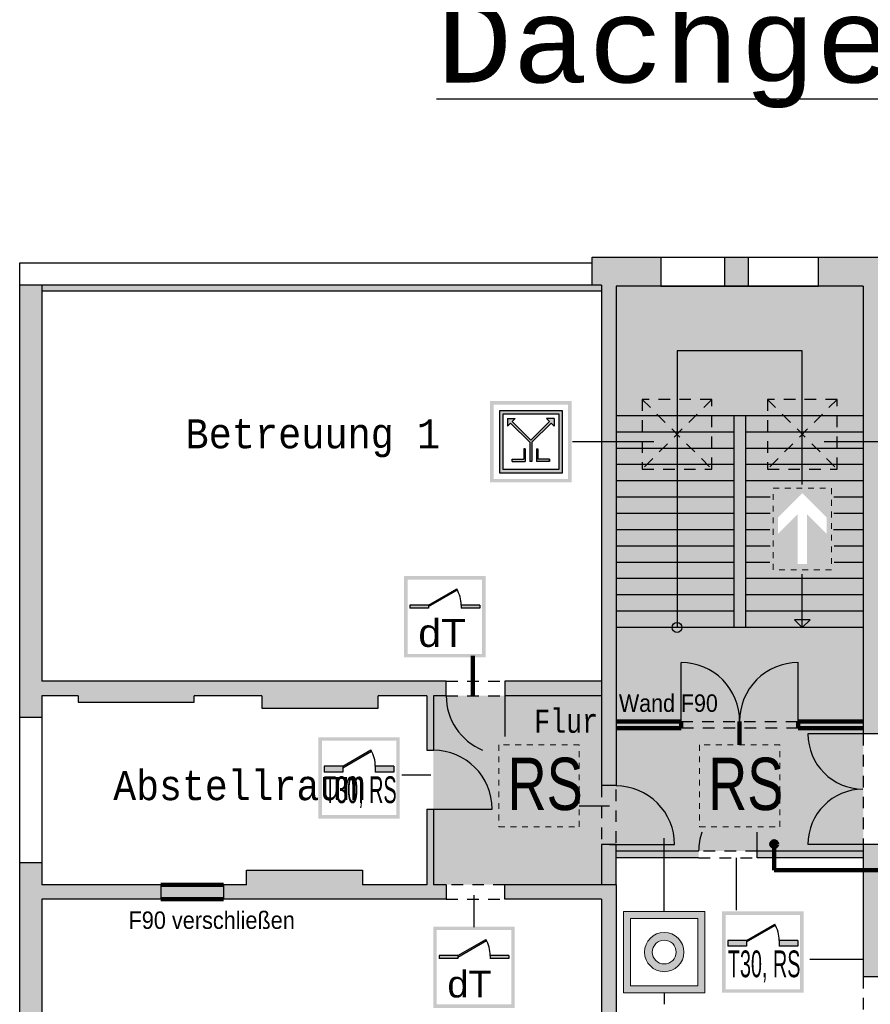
# Model space of a CAD drawing. Header units: metres. Extents: x -10.5 to 20.8, y -9 to 17.
# Tile 29 of 32: x -10.1 to 4.5, y 0.1 to 17. Entities that reach past the tile are written whole.
import ezdxf

# ---------------------------------------------------------------- set-up
doc = ezdxf.new("R2010")
doc.units = ezdxf.units.M
for name, pattern in [('AUSGEZOGEN', [0]), ('LINIE_2', [0.36, 0.2, -0.16]), ('LINIE_9', [0.0003, 0, -0.0003])]:
    doc.linetypes.add(name, pattern=pattern)
for name, color, linetype, lineweight in [('XR$1$STANDARD', 7, 'Continuous', 25), ('XR$2$3D-KAT-AP-SYM', 7, 'Continuous', 13), ('XR$2$STANDARD', 7, 'Continuous', 25), ('XR$3$STANDARD', 7, 'Continuous', 25)]:
    doc.layers.add(name, color=color, linetype=linetype, lineweight=lineweight)
doc.styles.add('ARIAL', font='ARIAL.TTF')
doc.styles.add('LUCIDACONSOLE', font='LUCON.TTF')

msp = doc.modelspace()

# ---------------------------------------------------------------- hatches: boundary and pattern name
at = {"layer": 'XR$1$STANDARD', "linetype": 'AUSGEZOGEN', "lineweight": 140}
msp.add_hatch(color=1, dxfattribs=at).paths.add_polyline_path([(-6.63, 1.914), (-6.63, 2.164), (-7.703, 2.164), (-7.703, 1.914)])
at = {"layer": 'XR$2$STANDARD', "linetype": 'LINIE_2', "lineweight": 25}
for points in [[(-0.124, 12.474), (-0.124, 3.869), (0.126, 3.869), (0.126, 12.459), (0.896, 12.459), (0.896, 12.959), (-0.287, 12.959), (-0.287, 12.474)], [(1.996, 12.459), (2.406, 12.459), (2.406, 12.959), (1.996, 12.959)], [(4.376, 12.459), (4.376, 4.759), (4.756, 4.759), (4.756, 5.329), (5.082, 5.329), (5.082, 5.709), (4.756, 5.709), (4.756, 12.474), (4.911, 12.474), (4.911, 12.959), (3.606, 12.959), (3.606, 12.459)], [(-0.124, 5.664), (-1.787, 5.664), (-1.787, 5.414), (-0.124, 5.414)], [(0.126, 2.859), (-0.124, 2.859), (-0.124, 2.164), (0.126, 2.164)], [(1.546, 2.744), (0.126, 2.744), (0.126, 2.629), (1.546, 2.629)], [(4.376, 2.744), (2.551, 2.744), (2.551, 2.629), (4.376, 2.629)], [(4.376, 2.859), (4.376, 0.579), (4.756, 0.579), (4.756, 0.879), (5.136, 0.879), (5.136, 1.629), (4.756, 1.629), (4.756, 2.859)], [(-0.124, 1.914), (-0.124, -0.086), (0.126, -0.086), (0.126, 2.164), (-1.787, 2.164), (-1.787, 1.914)]]:
    msp.add_hatch(color=0, dxfattribs=at).paths.add_polyline_path(points)
at = {"layer": 'XR$2$STANDARD', "linetype": 'AUSGEZOGEN', "lineweight": 25}
for points in [[(-2.797, 5.664), (-9.754, 5.664), (-9.754, 12.474), (-10.134, 12.474), (-10.134, 5.039), (-9.754, 5.039), (-9.754, 5.414), (-9.13, 5.414), (-9.13, 5.307), (-7.13, 5.307), (-7.13, 5.414), (-5.969, 5.414), (-5.969, 5.204), (-3.969, 5.204), (-3.969, 5.414), (-3.132, 5.414), (-3.132, 4.477), (-3.017, 4.477), (-3.017, 5.414), (-2.797, 5.414)], [(-0.124, 12.474), (-9.754, 12.474), (-9.754, 12.374), (-0.124, 12.374)], [(-0.941, 10.052), (-0.941, 10.183), (-1.071, 10.183), (-1.02, 10.131), (-1.341, 9.811), (-1.661, 10.131), (-1.61, 10.183), (-1.741, 10.183), (-1.741, 10.052), (-1.69, 10.103), (-1.361, 9.774), (-1.361, 9.443), (-1.321, 9.443), (-1.321, 9.774), (-0.992, 10.103)], [(-1.661, 9.483), (-1.661, 9.443), (-1.441, 9.443), (-1.441, 9.66), (-1.461, 9.66), (-1.461, 9.483)], [(-1.021, 9.443), (-1.021, 9.483), (-1.221, 9.483), (-1.221, 9.66), (-1.241, 9.66), (-1.241, 9.443)], [(-4.234, 2.164), (-4.234, 2.416), (-6.234, 2.416), (-6.234, 2.164), (-6.63, 2.164), (-6.63, 1.914), (-2.797, 1.914), (-2.797, 2.164), (-3.017, 2.164), (-3.017, 3.467), (-3.132, 3.467), (-3.132, 2.164)], [(-10.134, -4.896), (-9.754, -4.896), (-9.754, 1.914), (-7.703, 1.914), (-7.703, 2.164), (-9.754, 2.164), (-9.754, 2.539), (-10.134, 2.539)], [(-0.124, 2.164), (-1.787, 2.164), (-1.787, 1.914), (-0.124, 1.914)]]:
    msp.add_hatch(color=0, dxfattribs=at).paths.add_polyline_path(points)
at = {"layer": 'XR$2$STANDARD', "linetype": 'LINIE_2', "lineweight": 140}
h = msp.add_hatch(color=0, dxfattribs=at)
h.paths.add_polyline_path([(-0.641, 10.483), (-2.041, 10.483), (-2.041, 9.083), (-0.641, 9.083)])
h.paths.add_polyline_path([(-1.981, 10.423), (-0.701, 10.423), (-0.701, 9.143), (-1.981, 9.143)], flags=16)
at = {"layer": 'XR$2$STANDARD', "linetype": 'AUSGEZOGEN', "lineweight": 25}
h = msp.add_hatch(color=0, dxfattribs=at)
h.paths.add_polyline_path([(-0.801, 10.323), (-1.875, 10.323), (-1.875, 9.243), (-0.801, 9.243)])
h.paths.add_polyline_path([(-0.861, 9.303), (-1.815, 9.303), (-1.815, 10.263), (-0.861, 10.263)], flags=16)
at = {"layer": 'XR$2$STANDARD', "linetype": 'AUSGEZOGEN', "lineweight": 140}
h = msp.add_hatch(color=0, dxfattribs=at)
h.paths.add_polyline_path([(-3.596, 4.702), (-4.996, 4.702), (-4.996, 3.302), (-3.596, 3.302)])
h.paths.add_polyline_path([(-4.936, 4.642), (-3.656, 4.642), (-3.656, 3.362), (-4.936, 3.362)], flags=16)
for points in [[(-4.576, 4.202), (-4.576, 4.177), (-4.08, 4.463), (-4.091, 4.482)], [(-4.576, 4.102), (-4.576, 4.202), (-4.896, 4.202), (-4.896, 4.102)], [(-3.696, 4.102), (-3.696, 4.202), (-4.016, 4.202), (-4.016, 4.102)], [(2.37, 1.207), (2.37, 1.182), (2.866, 1.468), (2.855, 1.487)], [(2.37, 1.107), (2.37, 1.207), (2.05, 1.207), (2.05, 1.107)], [(3.25, 1.107), (3.25, 1.207), (2.93, 1.207), (2.93, 1.107)]]:
    msp.add_hatch(color=0, dxfattribs=at).paths.add_polyline_path(points)
at = {"layer": 'XR$2$STANDARD', "linetype": 'AUSGEZOGEN', "lineweight": 13}
h = msp.add_hatch(color=5, dxfattribs=at)
h.paths.add_polyline_path([(1.654, 1.707), (0.254, 1.707), (0.254, 0.307), (1.654, 0.307)])
h.paths.add_polyline_path([(1.534, 0.427), (0.374, 0.427), (0.374, 1.587), (1.534, 1.587)], flags=16)
at = {"layer": 'XR$2$STANDARD', "linetype": 'AUSGEZOGEN', "lineweight": 140}
h = msp.add_hatch(color=0, dxfattribs=at)
h.paths.add_polyline_path([(3.35, 1.707), (1.95, 1.707), (1.95, 0.307), (3.35, 0.307)])
h.paths.add_polyline_path([(2.01, 1.647), (3.29, 1.647), (3.29, 0.367), (2.01, 0.367)], flags=16)
at = {"layer": 'XR$2$STANDARD', "linetype": 'AUSGEZOGEN', "lineweight": 13}
h = msp.add_hatch(color=5, dxfattribs=at)
h.paths.add_polyline_path([(1.292, 1.007), (1.292, 1.013), (1.292, 1.019), (1.291, 1.025), (1.291, 1.031), (1.291, 1.037), (1.29, 1.043), (1.289, 1.048), (1.289, 1.054), (1.288, 1.06), (1.287, 1.066), (1.286, 1.072), (1.285, 1.077), (1.283, 1.083), (1.282, 1.089), (1.28, 1.095), (1.279, 1.1), (1.277, 1.106), (1.275, 1.112), (1.273, 1.117), (1.272, 1.123), (1.269, 1.128), (1.267, 1.134), (1.265, 1.139), (1.263, 1.145), (1.26, 1.15), (1.258, 1.155), (1.255, 1.161), (1.252, 1.166), (1.25, 1.171), (1.247, 1.176), (1.244, 1.181), (1.241, 1.186), (1.237, 1.191), (1.234, 1.196), (1.231, 1.201), (1.227, 1.206), (1.224, 1.211), (1.22, 1.215), (1.217, 1.22), (1.213, 1.224), (1.209, 1.229), (1.205, 1.233), (1.201, 1.238), (1.197, 1.242), (1.193, 1.246), (1.189, 1.25), (1.184, 1.254), (1.18, 1.258), (1.176, 1.262), (1.171, 1.266), (1.167, 1.27), (1.162, 1.274), (1.157, 1.277), (1.153, 1.281), (1.148, 1.284), (1.143, 1.287), (1.138, 1.291), (1.133, 1.294), (1.128, 1.297), (1.123, 1.3), (1.118, 1.303), (1.113, 1.306), (1.107, 1.308), (1.102, 1.311), (1.097, 1.314), (1.091, 1.316), (1.086, 1.318), (1.081, 1.321), (1.075, 1.323), (1.069, 1.325), (1.064, 1.327), (1.058, 1.329), (1.053, 1.33), (1.047, 1.332), (1.041, 1.334), (1.036, 1.335), (1.03, 1.337), (1.024, 1.338), (1.018, 1.339), (1.013, 1.34), (1.007, 1.341), (1.001, 1.342), (0.995, 1.343), (0.989, 1.343), (0.983, 1.344), (0.977, 1.344), (0.972, 1.345), (0.966, 1.345), (0.96, 1.345), (0.954, 1.345), (0.948, 1.345), (0.942, 1.345), (0.936, 1.345), (0.93, 1.344), (0.924, 1.344), (0.919, 1.343), (0.913, 1.343), (0.907, 1.342), (0.901, 1.341), (0.895, 1.34), (0.889, 1.339), (0.884, 1.338), (0.878, 1.337), (0.872, 1.335), (0.866, 1.334), (0.861, 1.332), (0.855, 1.33), (0.849, 1.329), (0.844, 1.327), (0.838, 1.325), (0.833, 1.323), (0.827, 1.321), (0.822, 1.318), (0.816, 1.316), (0.811, 1.314), (0.806, 1.311), (0.8, 1.308), (0.795, 1.306), (0.79, 1.303), (0.785, 1.3), (0.78, 1.297), (0.775, 1.294), (0.77, 1.291), (0.765, 1.287), (0.76, 1.284), (0.755, 1.281), (0.75, 1.277), (0.746, 1.274), (0.741, 1.27), (0.737, 1.266), (0.732, 1.262), (0.728, 1.258), (0.723, 1.254), (0.719, 1.25), (0.715, 1.246), (0.711, 1.242), (0.707, 1.238), (0.703, 1.233), (0.699, 1.229), (0.695, 1.224), (0.691, 1.22), (0.688, 1.215), (0.684, 1.211), (0.68, 1.206), (0.677, 1.201), (0.674, 1.196), (0.67, 1.191), (0.667, 1.186), (0.664, 1.181), (0.661, 1.176), (0.658, 1.171), (0.655, 1.166), (0.653, 1.161), (0.65, 1.155), (0.648, 1.15), (0.645, 1.145), (0.643, 1.139), (0.64, 1.134), (0.638, 1.128), (0.636, 1.123), (0.634, 1.117), (0.632, 1.112), (0.631, 1.106), (0.629, 1.1), (0.627, 1.095), (0.626, 1.089), (0.625, 1.083), (0.623, 1.077), (0.622, 1.072), (0.621, 1.066), (0.62, 1.06), (0.619, 1.054), (0.618, 1.048), (0.618, 1.043), (0.617, 1.037), (0.617, 1.031), (0.616, 1.025), (0.616, 1.019), (0.616, 1.013), (0.616, 1.007), (0.616, 1.001), (0.616, 0.995), (0.616, 0.989), (0.617, 0.984), (0.617, 0.978), (0.618, 0.972), (0.618, 0.966), (0.619, 0.96), (0.62, 0.954), (0.621, 0.948), (0.622, 0.943), (0.623, 0.937), (0.625, 0.931), (0.626, 0.925), (0.627, 0.92), (0.629, 0.914), (0.631, 0.908), (0.632, 0.903), (0.634, 0.897), (0.636, 0.892), (0.638, 0.886), (0.64, 0.881), (0.643, 0.875), (0.645, 0.87), (0.648, 0.864), (0.65, 0.859), (0.653, 0.854), (0.655, 0.848), (0.658, 0.843), (0.661, 0.838), (0.664, 0.833), (0.667, 0.828), (0.67, 0.823), (0.674, 0.818), (0.677, 0.813), (0.68, 0.808), (0.684, 0.804), (0.688, 0.799), (0.691, 0.794), (0.695, 0.79), (0.699, 0.785), (0.703, 0.781), (0.707, 0.777), (0.711, 0.772), (0.715, 0.768), (0.719, 0.764), (0.723, 0.76), (0.728, 0.756), (0.732, 0.752), (0.737, 0.748), (0.741, 0.744), (0.746, 0.741), (0.75, 0.737), (0.755, 0.734), (0.76, 0.73), (0.765, 0.727), (0.77, 0.724), (0.775, 0.721), (0.78, 0.717), (0.785, 0.714), (0.79, 0.712), (0.795, 0.709), (0.8, 0.706), (0.806, 0.703), (0.811, 0.701), (0.816, 0.698), (0.822, 0.696), (0.827, 0.694), (0.833, 0.692), (0.838, 0.69), (0.844, 0.688), (0.849, 0.686), (0.855, 0.684), (0.861, 0.682), (0.866, 0.681), (0.872, 0.679), (0.878, 0.678), (0.884, 0.677), (0.889, 0.675), (0.895, 0.674), (0.901, 0.673), (0.907, 0.672), (0.913, 0.672), (0.919, 0.671), (0.924, 0.67), (0.93, 0.67), (0.936, 0.67), (0.942, 0.669), (0.948, 0.669), (0.954, 0.669), (0.96, 0.669), (0.966, 0.669), (0.972, 0.67), (0.977, 0.67), (0.983, 0.67), (0.989, 0.671), (0.995, 0.672), (1.001, 0.672), (1.007, 0.673), (1.013, 0.674), (1.018, 0.675), (1.024, 0.677), (1.03, 0.678), (1.036, 0.679), (1.041, 0.681), (1.047, 0.682), (1.053, 0.684), (1.058, 0.686), (1.064, 0.688), (1.069, 0.69), (1.075, 0.692), (1.081, 0.694), (1.086, 0.696), (1.091, 0.698), (1.097, 0.701), (1.102, 0.703), (1.107, 0.706), (1.113, 0.709), (1.118, 0.712), (1.123, 0.714), (1.128, 0.717), (1.133, 0.721), (1.138, 0.724), (1.143, 0.727), (1.148, 0.73), (1.153, 0.734), (1.157, 0.737), (1.162, 0.741), (1.167, 0.744), (1.171, 0.748), (1.176, 0.752), (1.18, 0.756), (1.184, 0.76), (1.189, 0.764), (1.193, 0.768), (1.197, 0.772), (1.201, 0.777), (1.205, 0.781), (1.209, 0.785), (1.213, 0.79), (1.217, 0.794), (1.22, 0.799), (1.224, 0.804), (1.227, 0.808), (1.231, 0.813), (1.234, 0.818), (1.237, 0.823), (1.241, 0.828), (1.244, 0.833), (1.247, 0.838), (1.25, 0.843), (1.252, 0.848), (1.255, 0.854), (1.258, 0.859), (1.26, 0.864), (1.263, 0.87), (1.265, 0.875), (1.267, 0.881), (1.269, 0.886), (1.272, 0.892), (1.273, 0.897), (1.275, 0.903), (1.277, 0.908), (1.279, 0.914), (1.28, 0.92), (1.282, 0.925), (1.283, 0.931), (1.285, 0.937), (1.286, 0.943), (1.287, 0.948), (1.288, 0.954), (1.289, 0.96), (1.289, 0.966), (1.29, 0.972), (1.291, 0.978), (1.291, 0.984), (1.291, 0.989), (1.292, 0.995), (1.292, 1.001)])
h.paths.add_polyline_path([(1.158, 1.011), (1.158, 1.007), (1.158, 1.004), (1.158, 1), (1.158, 0.996), (1.158, 0.993), (1.158, 0.989), (1.157, 0.986), (1.157, 0.982), (1.157, 0.979), (1.156, 0.975), (1.155, 0.972), (1.155, 0.968), (1.154, 0.965), (1.153, 0.961), (1.152, 0.958), (1.152, 0.954), (1.151, 0.951), (1.15, 0.947), (1.148, 0.944), (1.147, 0.941), (1.146, 0.937), (1.145, 0.934), (1.144, 0.931), (1.142, 0.927), (1.141, 0.924), (1.139, 0.921), (1.138, 0.917), (1.136, 0.914), (1.135, 0.911), (1.133, 0.908), (1.131, 0.905), (1.129, 0.902), (1.127, 0.899), (1.125, 0.896), (1.124, 0.893), (1.121, 0.89), (1.119, 0.887), (1.117, 0.884), (1.115, 0.881), (1.113, 0.878), (1.111, 0.876), (1.108, 0.873), (1.106, 0.87), (1.104, 0.868), (1.101, 0.865), (1.099, 0.862), (1.096, 0.86), (1.093, 0.858), (1.091, 0.855), (1.088, 0.853), (1.085, 0.85), (1.083, 0.848), (1.08, 0.846), (1.077, 0.844), (1.074, 0.842), (1.071, 0.84), (1.068, 0.838), (1.065, 0.836), (1.062, 0.834), (1.059, 0.832), (1.056, 0.83), (1.053, 0.828), (1.05, 0.827), (1.047, 0.825), (1.044, 0.823), (1.04, 0.822), (1.037, 0.82), (1.034, 0.819), (1.031, 0.817), (1.027, 0.816), (1.024, 0.815), (1.02, 0.814), (1.017, 0.813), (1.014, 0.811), (1.01, 0.81), (1.007, 0.81), (1.003, 0.809), (1, 0.808), (0.996, 0.807), (0.993, 0.806), (0.989, 0.806), (0.986, 0.805), (0.982, 0.805), (0.979, 0.804), (0.975, 0.804), (0.972, 0.803), (0.968, 0.803), (0.965, 0.803), (0.961, 0.803), (0.957, 0.803), (0.954, 0.803), (0.95, 0.803), (0.947, 0.803), (0.943, 0.803), (0.94, 0.803), (0.936, 0.803), (0.932, 0.804), (0.929, 0.804), (0.925, 0.805), (0.922, 0.805), (0.918, 0.806), (0.915, 0.806), (0.911, 0.807), (0.908, 0.808), (0.904, 0.809), (0.901, 0.81), (0.897, 0.81), (0.894, 0.811), (0.891, 0.813), (0.887, 0.814), (0.884, 0.815), (0.881, 0.816), (0.877, 0.817), (0.874, 0.819), (0.871, 0.82), (0.867, 0.822), (0.864, 0.823), (0.861, 0.825), (0.858, 0.827), (0.855, 0.828), (0.852, 0.83), (0.848, 0.832), (0.845, 0.834), (0.842, 0.836), (0.839, 0.838), (0.837, 0.84), (0.834, 0.842), (0.831, 0.844), (0.828, 0.846), (0.825, 0.848), (0.822, 0.85), (0.82, 0.853), (0.817, 0.855), (0.814, 0.858), (0.812, 0.86), (0.809, 0.862), (0.807, 0.865), (0.804, 0.868), (0.802, 0.87), (0.799, 0.873), (0.797, 0.876), (0.795, 0.878), (0.793, 0.881), (0.79, 0.884), (0.788, 0.887), (0.786, 0.89), (0.784, 0.893), (0.782, 0.896), (0.78, 0.899), (0.778, 0.902), (0.777, 0.905), (0.775, 0.908), (0.773, 0.911), (0.772, 0.914), (0.77, 0.917), (0.768, 0.921), (0.767, 0.924), (0.766, 0.927), (0.764, 0.931), (0.763, 0.934), (0.762, 0.937), (0.76, 0.941), (0.759, 0.944), (0.758, 0.947), (0.757, 0.951), (0.756, 0.954), (0.755, 0.958), (0.755, 0.961), (0.754, 0.965), (0.753, 0.968), (0.752, 0.972), (0.752, 0.975), (0.751, 0.979), (0.751, 0.982), (0.75, 0.986), (0.75, 0.989), (0.75, 0.993), (0.75, 0.996), (0.749, 1), (0.749, 1.004), (0.749, 1.007), (0.749, 1.011), (0.749, 1.014), (0.75, 1.018), (0.75, 1.021), (0.75, 1.025), (0.75, 1.029), (0.751, 1.032), (0.751, 1.036), (0.752, 1.039), (0.752, 1.043), (0.753, 1.046), (0.754, 1.05), (0.755, 1.053), (0.755, 1.057), (0.756, 1.06), (0.757, 1.064), (0.758, 1.067), (0.759, 1.07), (0.76, 1.074), (0.762, 1.077), (0.763, 1.081), (0.764, 1.084), (0.766, 1.087), (0.767, 1.09), (0.768, 1.094), (0.77, 1.097), (0.772, 1.1), (0.773, 1.103), (0.775, 1.106), (0.777, 1.109), (0.778, 1.113), (0.78, 1.116), (0.782, 1.119), (0.784, 1.122), (0.786, 1.125), (0.788, 1.127), (0.79, 1.13), (0.793, 1.133), (0.795, 1.136), (0.797, 1.139), (0.799, 1.141), (0.802, 1.144), (0.804, 1.147), (0.807, 1.149), (0.809, 1.152), (0.812, 1.154), (0.814, 1.157), (0.817, 1.159), (0.82, 1.162), (0.822, 1.164), (0.825, 1.166), (0.828, 1.168), (0.831, 1.171), (0.834, 1.173), (0.837, 1.175), (0.839, 1.177), (0.842, 1.179), (0.845, 1.181), (0.848, 1.183), (0.852, 1.184), (0.855, 1.186), (0.858, 1.188), (0.861, 1.189), (0.864, 1.191), (0.867, 1.193), (0.871, 1.194), (0.874, 1.196), (0.877, 1.197), (0.881, 1.198), (0.884, 1.199), (0.887, 1.201), (0.891, 1.202), (0.894, 1.203), (0.897, 1.204), (0.901, 1.205), (0.904, 1.206), (0.908, 1.207), (0.911, 1.207), (0.915, 1.208), (0.918, 1.209), (0.922, 1.209), (0.925, 1.21), (0.929, 1.21), (0.932, 1.211), (0.936, 1.211), (0.94, 1.211), (0.943, 1.212), (0.947, 1.212), (0.95, 1.212), (0.954, 1.212), (0.957, 1.212), (0.961, 1.212), (0.965, 1.212), (0.968, 1.211), (0.972, 1.211), (0.975, 1.211), (0.979, 1.21), (0.982, 1.21), (0.986, 1.209), (0.989, 1.209), (0.993, 1.208), (0.996, 1.207), (1, 1.207), (1.003, 1.206), (1.007, 1.205), (1.01, 1.204), (1.014, 1.203), (1.017, 1.202), (1.02, 1.201), (1.024, 1.199), (1.027, 1.198), (1.031, 1.197), (1.034, 1.196), (1.037, 1.194), (1.04, 1.193), (1.044, 1.191), (1.047, 1.189), (1.05, 1.188), (1.053, 1.186), (1.056, 1.184), (1.059, 1.183), (1.062, 1.181), (1.065, 1.179), (1.068, 1.177), (1.071, 1.175), (1.074, 1.173), (1.077, 1.171), (1.08, 1.168), (1.083, 1.166), (1.085, 1.164), (1.088, 1.162), (1.091, 1.159), (1.093, 1.157), (1.096, 1.154), (1.099, 1.152), (1.101, 1.149), (1.104, 1.147), (1.106, 1.144), (1.108, 1.141), (1.111, 1.139), (1.113, 1.136), (1.115, 1.133), (1.117, 1.13), (1.119, 1.127), (1.121, 1.125), (1.124, 1.122), (1.125, 1.119), (1.127, 1.116), (1.129, 1.113), (1.131, 1.109), (1.133, 1.106), (1.135, 1.103), (1.136, 1.1), (1.138, 1.097), (1.139, 1.094), (1.141, 1.09), (1.142, 1.087), (1.144, 1.084), (1.145, 1.081), (1.146, 1.077), (1.147, 1.074), (1.148, 1.07), (1.15, 1.067), (1.151, 1.064), (1.152, 1.06), (1.152, 1.057), (1.153, 1.053), (1.154, 1.05), (1.155, 1.046), (1.155, 1.043), (1.156, 1.039), (1.157, 1.036), (1.157, 1.032), (1.157, 1.029), (1.158, 1.025), (1.158, 1.021), (1.158, 1.018), (1.158, 1.014)], flags=16)
at = {"layer": 'XR$3$STANDARD', "linetype": 'LINIE_9', "lineweight": 25, "true_color": 0x8cff8c}
h = msp.add_hatch(color=91, dxfattribs=at)
h.paths.add_polyline_path([(4.376, 12.459), (0.126, 12.459), (0.126, 4.974), (4.376, 4.974)])
h.paths.add_polyline_path([(3.829, 7.583), (2.829, 7.583), (2.829, 8.983), (3.829, 8.983)], flags=16)
at = {"layer": 'XR$3$STANDARD', "linetype": 'AUSGEZOGEN', "lineweight": 25, "true_color": 0x00c600}
for points in [[(3.249, 8.537), (2.909, 8.197), (2.909, 8.48), (3.329, 8.9), (3.329, 8.983), (2.829, 8.983), (2.829, 7.583), (3.329, 7.583), (3.329, 7.683), (3.249, 7.683)], [(3.829, 7.583), (3.829, 8.983), (3.329, 8.983), (3.329, 8.9), (3.749, 8.48), (3.749, 8.197), (3.409, 8.537), (3.409, 7.683), (3.329, 7.683), (3.329, 7.583)]]:
    msp.add_hatch(color=92, dxfattribs=at).paths.add_polyline_path(points)
at = {"layer": 'XR$3$STANDARD', "linetype": 'LINIE_2', "lineweight": 140}
h = msp.add_hatch(color=1, dxfattribs=at)
h.paths.add_polyline_path([(-2.12, 7.473), (-3.52, 7.473), (-3.52, 6.073), (-2.12, 6.073)])
h.paths.add_polyline_path([(-3.46, 7.413), (-2.18, 7.413), (-2.18, 6.133), (-3.46, 6.133)], flags=16)
at = {"layer": 'XR$3$STANDARD', "linetype": 'AUSGEZOGEN', "lineweight": 140}
for color, points in [(0, [(-3.1, 6.973), (-3.1, 6.948), (-2.604, 7.234), (-2.615, 7.253)]), (0, [(-3.1, 6.923), (-3.1, 6.973), (-3.42, 6.973), (-3.42, 6.923)]), (0, [(-2.22, 6.923), (-2.22, 6.973), (-2.54, 6.973), (-2.54, 6.923)]), (1, [(1.246, 4.974), (0.126, 4.974), (0.126, 4.859), (1.246, 4.859)]), (1, [(3.256, 4.859), (4.376, 4.859), (4.376, 4.974), (3.256, 4.974)]), (1, [(2.896, 2.864), (2.896, 2.865), (2.896, 2.866), (2.896, 2.867), (2.896, 2.868), (2.896, 2.869), (2.896, 2.869), (2.896, 2.87), (2.895, 2.871), (2.895, 2.872), (2.895, 2.873), (2.895, 2.874), (2.895, 2.875), (2.895, 2.875), (2.894, 2.876), (2.894, 2.877), (2.894, 2.878), (2.894, 2.879), (2.893, 2.88), (2.893, 2.88), (2.893, 2.881), (2.893, 2.882), (2.892, 2.883), (2.892, 2.884), (2.892, 2.884), (2.891, 2.885), (2.891, 2.886), (2.89, 2.887), (2.89, 2.888), (2.89, 2.888), (2.889, 2.889), (2.889, 2.89), (2.888, 2.891), (2.888, 2.891), (2.887, 2.892), (2.887, 2.893), (2.886, 2.894), (2.886, 2.894), (2.885, 2.895), (2.885, 2.896), (2.884, 2.896), (2.884, 2.897), (2.883, 2.898), (2.882, 2.898), (2.882, 2.899), (2.881, 2.9), (2.881, 2.9), (2.88, 2.901), (2.879, 2.901), (2.879, 2.902), (2.878, 2.902), (2.877, 2.903), (2.877, 2.904), (2.876, 2.904), (2.875, 2.905), (2.875, 2.905), (2.874, 2.906), (2.873, 2.906), (2.872, 2.907), (2.872, 2.907), (2.871, 2.907), (2.87, 2.908), (2.869, 2.908), (2.869, 2.909), (2.868, 2.909), (2.867, 2.909), (2.866, 2.91), (2.865, 2.91), (2.865, 2.911), (2.864, 2.911), (2.863, 2.911), (2.862, 2.911), (2.861, 2.912), (2.861, 2.912), (2.86, 2.912), (2.859, 2.912), (2.858, 2.913), (2.857, 2.913), (2.856, 2.913), (2.855, 2.913), (2.855, 2.913), (2.854, 2.914), (2.853, 2.914), (2.852, 2.914), (2.851, 2.914), (2.85, 2.914), (2.849, 2.914), (2.849, 2.914), (2.848, 2.914), (2.847, 2.914), (2.846, 2.914), (2.845, 2.914), (2.844, 2.914), (2.843, 2.914), (2.842, 2.914), (2.842, 2.914), (2.841, 2.914), (2.84, 2.914), (2.839, 2.914), (2.838, 2.914), (2.837, 2.913), (2.836, 2.913), (2.836, 2.913), (2.835, 2.913), (2.834, 2.913), (2.833, 2.912), (2.832, 2.912), (2.831, 2.912), (2.83, 2.912), (2.83, 2.911), (2.829, 2.911), (2.828, 2.911), (2.827, 2.911), (2.826, 2.91), (2.826, 2.91), (2.825, 2.909), (2.824, 2.909), (2.823, 2.909), (2.822, 2.908), (2.822, 2.908), (2.821, 2.907), (2.82, 2.907), (2.819, 2.907), (2.819, 2.906), (2.818, 2.906), (2.817, 2.905), (2.817, 2.905), (2.816, 2.904), (2.815, 2.904), (2.814, 2.903), (2.814, 2.902), (2.813, 2.902), (2.812, 2.901), (2.812, 2.901), (2.811, 2.9), (2.811, 2.9), (2.81, 2.899), (2.809, 2.898), (2.809, 2.898), (2.808, 2.897), (2.808, 2.896), (2.807, 2.896), (2.807, 2.895), (2.806, 2.894), (2.805, 2.894), (2.805, 2.893), (2.804, 2.892), (2.804, 2.891), (2.804, 2.891), (2.803, 2.89), (2.803, 2.889), (2.802, 2.888), (2.802, 2.888), (2.801, 2.887), (2.801, 2.886), (2.801, 2.885), (2.8, 2.884), (2.8, 2.884), (2.8, 2.883), (2.799, 2.882), (2.799, 2.881), (2.799, 2.88), (2.798, 2.88), (2.798, 2.879), (2.798, 2.878), (2.798, 2.877), (2.797, 2.876), (2.797, 2.875), (2.797, 2.875), (2.797, 2.874), (2.797, 2.873), (2.797, 2.872), (2.796, 2.871), (2.796, 2.87), (2.796, 2.869), (2.796, 2.869), (2.796, 2.868), (2.796, 2.867), (2.796, 2.866), (2.796, 2.865), (2.796, 2.864), (2.796, 2.863), (2.796, 2.862), (2.796, 2.862), (2.796, 2.861), (2.796, 2.86), (2.796, 2.859), (2.796, 2.858), (2.796, 2.857), (2.797, 2.856), (2.797, 2.855), (2.797, 2.855), (2.797, 2.854), (2.797, 2.853), (2.797, 2.852), (2.798, 2.851), (2.798, 2.85), (2.798, 2.85), (2.798, 2.849), (2.799, 2.848), (2.799, 2.847), (2.799, 2.846), (2.8, 2.845), (2.8, 2.845), (2.8, 2.844), (2.801, 2.843), (2.801, 2.842), (2.801, 2.841), (2.802, 2.841), (2.802, 2.84), (2.803, 2.839), (2.803, 2.838), (2.804, 2.838), (2.804, 2.837), (2.804, 2.836), (2.805, 2.835), (2.805, 2.835), (2.806, 2.834), (2.807, 2.833), (2.807, 2.833), (2.808, 2.832), (2.808, 2.831), (2.809, 2.831), (2.809, 2.83), (2.81, 2.829), (2.811, 2.829), (2.811, 2.828), (2.812, 2.828), (2.812, 2.827), (2.813, 2.826), (2.814, 2.826), (2.814, 2.825), (2.815, 2.825), (2.816, 2.824), (2.817, 2.824), (2.817, 2.823), (2.818, 2.823), (2.819, 2.822), (2.819, 2.822), (2.82, 2.821), (2.821, 2.821), (2.822, 2.82), (2.822, 2.82), (2.823, 2.82), (2.824, 2.819), (2.825, 2.819), (2.826, 2.818), (2.826, 2.818), (2.827, 2.818), (2.828, 2.817), (2.829, 2.817), (2.83, 2.817), (2.83, 2.817), (2.831, 2.816), (2.832, 2.816), (2.833, 2.816), (2.834, 2.816), (2.835, 2.815), (2.836, 2.815), (2.836, 2.815), (2.837, 2.815), (2.838, 2.815), (2.839, 2.815), (2.84, 2.815), (2.841, 2.814), (2.842, 2.814), (2.842, 2.814), (2.843, 2.814), (2.844, 2.814), (2.845, 2.814), (2.846, 2.814), (2.847, 2.814), (2.848, 2.814), (2.849, 2.814), (2.849, 2.814), (2.85, 2.814), (2.851, 2.814), (2.852, 2.815), (2.853, 2.815), (2.854, 2.815), (2.855, 2.815), (2.855, 2.815), (2.856, 2.815), (2.857, 2.815), (2.858, 2.816), (2.859, 2.816), (2.86, 2.816), (2.861, 2.816), (2.861, 2.817), (2.862, 2.817), (2.863, 2.817), (2.864, 2.817), (2.865, 2.818), (2.865, 2.818), (2.866, 2.818), (2.867, 2.819), (2.868, 2.819), (2.869, 2.82), (2.869, 2.82), (2.87, 2.82), (2.871, 2.821), (2.872, 2.821), (2.872, 2.822), (2.873, 2.822), (2.874, 2.823), (2.875, 2.823), (2.875, 2.824), (2.876, 2.824), (2.877, 2.825), (2.877, 2.825), (2.878, 2.826), (2.879, 2.826), (2.879, 2.827), (2.88, 2.828), (2.881, 2.828), (2.881, 2.829), (2.882, 2.829), (2.882, 2.83), (2.883, 2.831), (2.884, 2.831), (2.884, 2.832), (2.885, 2.833), (2.885, 2.833), (2.886, 2.834), (2.886, 2.835), (2.887, 2.835), (2.887, 2.836), (2.888, 2.837), (2.888, 2.838), (2.889, 2.838), (2.889, 2.839), (2.89, 2.84), (2.89, 2.841), (2.89, 2.841), (2.891, 2.842), (2.891, 2.843), (2.892, 2.844), (2.892, 2.845), (2.892, 2.845), (2.893, 2.846), (2.893, 2.847), (2.893, 2.848), (2.893, 2.849), (2.894, 2.85), (2.894, 2.85), (2.894, 2.851), (2.894, 2.852), (2.895, 2.853), (2.895, 2.854), (2.895, 2.855), (2.895, 2.855), (2.895, 2.856), (2.895, 2.857), (2.896, 2.858), (2.896, 2.859), (2.896, 2.86), (2.896, 2.861), (2.896, 2.862), (2.896, 2.862), (2.896, 2.863)]), (0, [(-2.599, 0.946), (-2.599, 0.92), (-2.103, 1.207), (-2.114, 1.226)]), (0, [(-2.599, 0.896), (-2.599, 0.946), (-2.919, 0.946), (-2.919, 0.896)]), (0, [(-1.719, 0.896), (-1.719, 0.946), (-2.039, 0.946), (-2.039, 0.896)])]:
    msp.add_hatch(color=color, dxfattribs=at).paths.add_polyline_path(points)
at = {"layer": 'XR$3$STANDARD', "linetype": 'LINIE_9', "lineweight": 25, "true_color": 0xc4ffc4}
for points in [[(-0.124, 5.414), (-3.017, 5.414), (-3.017, 2.164), (-0.124, 2.164), (-0.124, 2.859), (0.126, 2.859), (0.126, 2.744), (4.376, 2.744), (4.376, 4.859), (0.126, 4.859), (0.126, 3.869), (-0.124, 3.869)], [(1.246, 4.859), (3.256, 4.859), (3.256, 4.981), (1.246, 4.981)]]:
    msp.add_hatch(color=254, dxfattribs=at).paths.add_polyline_path(points)
at = {"layer": 'XR$3$STANDARD', "linetype": 'LINIE_2', "lineweight": 140}
h = msp.add_hatch(color=0, dxfattribs=at)
h.paths.add_polyline_path([(-1.89, 4.561), (-0.49, 4.561), (-0.49, 3.161), (-1.89, 3.161)], flags=16)
h.paths.add_polyline_path([(-0.55, 4.501), (-1.83, 4.501), (-1.83, 3.221), (-0.55, 3.221)])
at = {"layer": 'XR$3$STANDARD', "linetype": 'AUSGEZOGEN', "lineweight": 140}
h = msp.add_hatch(color=1, dxfattribs=at)
h.paths.add_polyline_path([(1.561, 4.561), (2.961, 4.561), (2.961, 3.161), (1.561, 3.161)], flags=16)
h.paths.add_polyline_path([(2.901, 4.501), (1.621, 4.501), (1.621, 3.221), (2.901, 3.221)])
at = {"layer": 'XR$3$STANDARD', "linetype": 'LINIE_2', "lineweight": 140}
h = msp.add_hatch(color=0, dxfattribs=at)
h.paths.add_polyline_path([(-1.619, 1.446), (-3.019, 1.446), (-3.019, 0.046), (-1.619, 0.046)])
h.paths.add_polyline_path([(-2.959, 1.386), (-1.679, 1.386), (-1.679, 0.106), (-2.959, 0.106)], flags=16)

# ---------------------------------------------------------------- linework, layer by layer
at = {"layer": 'XR$1$STANDARD', "color": 0, "linetype": 'AUSGEZOGEN', "lineweight": 25}
for p, q in [((-0.287, 12.474), (-0.287, 12.959)), ((-0.287, 12.959), (4.911, 12.959)), ((-10.134, 12.854), (-10.134, -5.276)), ((-0.287, 12.854), (-10.134, 12.854)), ((-0.124, 12.474), (-10.134, 12.474)), ((-9.754, 12.474), (-9.754, 5.664)), ((-0.124, 12.374), (-9.754, 12.374)), ((-0.124, 12.474), (-0.124, 5.664)), ((4.376, 12.459), (0.126, 12.459)), ((0.126, 12.459), (0.126, 3.869)), ((1.251, 12.459), (3.251, 12.459)), ((4.376, 12.459), (4.376, 4.759)), ((-0.124, 12.115), (-0.124, 5.074)), ((-0.124, 12.115), (-0.124, 5.074)), ((-2.797, 5.664), (-9.754, 5.664)), ((-2.797, 5.414), (-2.797, 5.664)), ((-1.787, 5.664), (-1.787, 5.414)), ((-0.124, 5.664), (-1.787, 5.664)), ((-9.13, 5.414), (-9.754, 5.414)), ((-9.754, 5.414), (-9.754, 2.164)), ((-9.13, 5.414), (-9.13, 5.307)), ((-9.13, 5.307), (-7.13, 5.307)), ((-5.969, 5.414), (-7.13, 5.414)), ((-7.13, 5.307), (-7.13, 5.414)), ((-5.969, 5.414), (-5.969, 5.204)), ((-3.969, 5.204), (-3.969, 5.414)), ((-3.132, 5.414), (-3.969, 5.414)), ((-2.797, 5.414), (-3.017, 5.414)), ((-0.124, 5.414), (-1.787, 5.414)), ((-0.124, 5.414), (-0.124, 3.869)), ((-5.969, 5.204), (-3.969, 5.204)), ((-9.754, 5.039), (-10.134, 5.039)), ((4.756, 4.759), (4.376, 4.759)), ((0.126, 3.869), (-0.124, 3.869)), ((4.756, 2.859), (4.376, 2.859)), ((4.376, 2.859), (4.376, 0.579)), ((-9.754, 2.539), (-10.134, 2.539)), ((-6.234, 2.416), (-4.234, 2.416)), ((-6.234, 2.164), (-6.234, 2.416)), ((-4.234, 2.416), (-4.234, 2.164)), ((-0.124, 2.444), (-0.124, 2.164)), ((-0.124, 2.444), (-0.124, 2.164)), ((-7.703, 2.164), (-9.754, 2.164)), ((-6.234, 2.164), (-6.63, 2.164)), ((-3.132, 2.164), (-4.234, 2.164)), ((-2.797, 2.164), (-3.017, 2.164)), ((-2.797, 2.164), (-2.797, 1.914)), ((-1.787, 1.914), (-1.787, 2.164)), ((-0.124, 2.164), (-1.787, 2.164)), ((0.126, 2.164), (-0.124, 2.164)), ((0.126, 2.164), (0.126, -0.086)), ((-9.754, 1.914), (-9.754, -4.896)), ((-7.703, 1.914), (-9.754, 1.914)), ((-2.797, 1.914), (-6.63, 1.914)), ((-0.124, 1.914), (-1.787, 1.914)), ((-0.124, 1.914), (-0.124, -0.086)), ((-0.124, 1.914), (-0.124, -0.086)), ((-0.124, 1.914), (-0.124, -0.086))]:
    msp.add_line(p, q, dxfattribs=at)
at = {"layer": 'XR$1$STANDARD', "color": 0, "linetype": 'LINIE_2', "lineweight": 25}
for p, q in [((-2.797, 5.664), (-1.787, 5.664)), ((-2.797, 5.414), (-1.787, 5.414))]:
    msp.add_line(p, q, dxfattribs=at)
at = {"layer": 'XR$1$STANDARD', "color": 1, "linetype": 'AUSGEZOGEN', "lineweight": 140}
for p, q in [((-6.63, 2.164), (-7.703, 2.164)), ((-6.63, 1.914), (-7.703, 1.914))]:
    msp.add_line(p, q, dxfattribs=at)
at = {"layer": 'XR$2$STANDARD', "color": 0, "linetype": 'AUSGEZOGEN', "lineweight": 25}
for p, q in [((0.896, 12.959), (0.896, 12.459)), ((1.996, 12.459), (1.996, 12.959)), ((2.406, 12.459), (2.406, 12.959)), ((3.606, 12.459), (3.606, 12.959)), ((0.896, 12.459), (3.606, 12.459)), ((1.251, 12.459), (3.251, 12.459)), ((-1.875, 10.323), (-0.801, 10.323)), ((-1.875, 9.243), (-1.875, 10.323)), ((-1.815, 10.263), (-0.861, 10.263)), ((-1.815, 9.303), (-1.815, 10.263)), ((-1.741, 10.183), (-1.61, 10.183)), ((-1.741, 10.183), (-1.741, 10.052)), ((-1.61, 10.183), (-1.661, 10.131)), ((-0.941, 10.183), (-1.071, 10.183)), ((-1.071, 10.183), (-1.02, 10.131)), ((-0.941, 10.183), (-0.941, 10.052)), ((-0.861, 10.263), (-0.861, 9.303)), ((-0.801, 10.323), (-0.801, 9.243)), ((-1.69, 10.103), (-1.741, 10.052)), ((-1.361, 9.774), (-1.69, 10.103)), ((-1.341, 9.811), (-1.661, 10.131)), ((-1.341, 9.811), (-1.02, 10.131)), ((-1.321, 9.774), (-0.992, 10.103)), ((-0.992, 10.103), (-0.941, 10.052)), ((-1.441, 9.66), (-1.461, 9.66)), ((-1.461, 9.66), (-1.461, 9.483)), ((-1.441, 9.66), (-1.441, 9.443)), ((-1.361, 9.774), (-1.361, 9.443)), ((-1.321, 9.774), (-1.321, 9.443)), ((-1.241, 9.66), (-1.221, 9.66)), ((-1.241, 9.66), (-1.241, 9.443)), ((-1.221, 9.66), (-1.221, 9.483)), ((-1.661, 9.483), (-1.461, 9.483)), ((-1.661, 9.443), (-1.661, 9.483)), ((-1.021, 9.483), (-1.221, 9.483)), ((-1.021, 9.483), (-1.021, 9.443)), ((-1.021, 9.443), (-1.021, 9.483)), ((-1.661, 9.443), (-1.441, 9.443)), ((-1.321, 9.443), (-1.361, 9.443)), ((-1.021, 9.443), (-1.241, 9.443)), ((-0.801, 9.243), (-1.875, 9.243)), ((-0.861, 9.303), (-1.815, 9.303)), ((-3.132, 5.414), (-3.132, 4.477)), ((-3.017, 5.414), (-3.017, 4.477)), ((-1.787, 5.414), (-1.787, 4.713)), ((4.376, 4.759), (3.426, 4.759)), ((-3.132, 4.477), (-3.017, 4.477)), ((-3.132, 3.467), (-3.017, 3.467)), ((-3.132, 3.467), (-3.132, 2.164)), ((-3.017, 3.467), (-2.007, 3.467)), ((-3.017, 3.467), (-3.017, 2.164)), ((0.954, 1.707), (0.954, 2.963)), ((0.126, 2.859), (-0.124, 2.859)), ((-0.124, 2.859), (-0.124, 2.164)), ((0.126, 2.164), (0.126, 2.859)), ((1.546, 2.744), (0.126, 2.744)), ((4.376, 2.744), (2.551, 2.744)), ((4.376, 2.859), (3.426, 2.859)), ((1.546, 2.629), (0.126, 2.629)), ((4.376, 2.629), (2.551, 2.629)), ((-2.313, 1.438), (-2.313, 1.984)), ((4.376, 0.879), (3.459, 0.879)), ((4.756, 0.579), (4.376, 0.579))]:
    msp.add_line(p, q, dxfattribs=at)
at = {"layer": 'XR$2$STANDARD', "color": 0, "linetype": 'LINIE_2', "lineweight": 25}
for p, q in [((1.774, 10.512), (0.574, 10.512)), ((0.574, 10.512), (0.574, 9.312)), ((1.774, 10.512), (0.574, 9.312)), ((0.574, 10.512), (1.774, 9.312)), ((1.774, 9.312), (1.774, 10.512)), ((3.929, 10.512), (2.729, 10.512)), ((2.729, 10.512), (2.729, 9.312)), ((3.929, 10.512), (2.729, 9.312)), ((2.729, 10.512), (3.929, 9.312)), ((3.929, 9.312), (3.929, 10.512)), ((0.574, 9.312), (1.774, 9.312)), ((2.729, 9.312), (3.929, 9.312)), ((4.376, 4.759), (4.376, 2.859)), ((-0.124, 3.869), (-0.124, 2.164)), ((0.126, 2.164), (0.126, 3.869)), ((2.551, 2.744), (1.546, 2.744)), ((1.546, 2.629), (2.551, 2.629)), ((-1.787, 2.164), (-2.797, 2.164)), ((-2.797, 1.914), (-1.787, 1.914)), ((4.376, 0.579), (4.376, -3.421))]:
    msp.add_line(p, q, dxfattribs=at)
at = {"layer": 'XR$2$STANDARD', "color": 1, "linetype": 'AUSGEZOGEN', "lineweight": 140}
msp.add_line((-2.341, 6.102), (-2.341, 5.414), dxfattribs=at)
at = {"layer": 'XR$2$STANDARD', "color": 1, "linetype": 'AUSGEZOGEN', "lineweight": 25}
for p, q in [((-4.576, 4.202), (-4.091, 4.482)), ((-4.576, 4.177), (-4.08, 4.463)), ((-4.896, 4.202), (-4.896, 4.102)), ((-4.576, 4.202), (-4.896, 4.202)), ((-4.576, 4.102), (-4.896, 4.102)), ((-4.576, 4.202), (-4.576, 4.102)), ((-4.016, 4.202), (-4.016, 4.102)), ((-3.696, 4.202), (-4.016, 4.202)), ((-3.696, 4.102), (-4.016, 4.102)), ((-3.696, 4.202), (-3.696, 4.102)), ((2.37, 1.207), (2.855, 1.487)), ((2.37, 1.182), (2.866, 1.468)), ((2.05, 1.207), (2.05, 1.107)), ((2.37, 1.207), (2.05, 1.207)), ((2.37, 1.207), (2.37, 1.107)), ((2.93, 1.207), (2.93, 1.107)), ((3.25, 1.207), (2.93, 1.207)), ((3.25, 1.207), (3.25, 1.107)), ((2.37, 1.107), (2.05, 1.107)), ((3.25, 1.107), (2.93, 1.107))]:
    msp.add_line(p, q, dxfattribs=at)
at = {"layer": 'XR$2$STANDARD', "color": 3, "linetype": 'AUSGEZOGEN', "lineweight": 13}
for p, q in [((1.654, 1.707), (0.254, 1.707)), ((0.254, 1.707), (0.254, 0.307)), ((1.654, 0.307), (1.654, 1.707)), ((0.254, 0.307), (1.654, 0.307))]:
    msp.add_line(p, q, dxfattribs=at)
at = {"layer": 'XR$2$STANDARD', "color": 1, "linetype": 'AUSGEZOGEN', "lineweight": 13}
for p, q in [((1.534, 1.587), (0.374, 1.587)), ((0.374, 1.587), (0.374, 0.427)), ((1.534, 0.427), (1.534, 1.587)), ((0.374, 0.427), (1.534, 0.427))]:
    msp.add_line(p, q, dxfattribs=at)
at = {"layer": 'XR$2$STANDARD', "color": 5, "linetype": 'AUSGEZOGEN', "lineweight": 13}
for radius in [0.338, 0.205]:
    msp.add_circle((0.954, 1.007), radius, dxfattribs=at)
at = {"layer": 'XR$2$STANDARD', "color": 0, "linetype": 'AUSGEZOGEN', "lineweight": 25}
for centre, radius, start, end in [((-1.787, 5.414), 1.01, 180, 247.6314), ((4.376, 4.759), 0.95, 179.9986, 269.7177), ((-3.017, 3.467), 1.01, 0, 90), ((4.376, 2.859), 0.95, 90.2823, 180)]:
    msp.add_arc(centre, radius, start, end, dxfattribs=at)
at = {"layer": 'XR$2$STANDARD', "color": 1, "linetype": 'AUSGEZOGEN', "lineweight": 25}
for centre in [(-4.576, 4.202), (2.37, 1.207)]:
    msp.add_arc(centre, 0.56, 0, 30, dxfattribs=at)
at = {"layer": 'XR$3$STANDARD', "color": 0, "linetype": 'AUSGEZOGEN', "lineweight": 25}
for p, q in [((3.329, 11.344), (1.174, 11.344)), ((1.174, 11.344), (1.174, 6.589)), ((3.329, 9.048), (3.329, 11.344)), ((4.376, 10.229), (0.126, 10.229)), ((2.151, 10.229), (2.151, 6.589)), ((2.351, 10.229), (2.351, 6.589)), ((2.151, 9.949), (0.126, 9.949)), ((4.376, 9.949), (2.351, 9.949)), ((-0.627, 9.786), (0.773, 9.786)), ((2.151, 9.669), (0.126, 9.669)), ((4.376, 9.669), (2.351, 9.669)), ((5.212, 9.783), (3.703, 9.783)), ((2.151, 9.389), (0.126, 9.389)), ((4.376, 9.389), (2.351, 9.389)), ((2.151, 9.109), (0.126, 9.109)), ((4.376, 9.109), (2.351, 9.109)), ((2.151, 8.829), (0.126, 8.829)), ((2.775, 8.829), (2.351, 8.829)), ((4.376, 8.829), (3.873, 8.829)), ((2.151, 8.549), (0.126, 8.549)), ((2.775, 8.549), (2.351, 8.549)), ((4.376, 8.549), (3.873, 8.549)), ((2.151, 8.269), (0.126, 8.269)), ((2.772, 8.269), (2.351, 8.269)), ((4.376, 8.269), (3.866, 8.269)), ((2.151, 7.989), (0.126, 7.989)), ((2.778, 7.989), (2.351, 7.989)), ((4.376, 7.989), (3.876, 7.989)), ((2.151, 7.709), (0.126, 7.709)), ((2.772, 7.709), (2.351, 7.709)), ((4.376, 7.709), (3.879, 7.709)), ((3.329, 6.589), (3.329, 7.508)), ((2.151, 7.429), (0.126, 7.429)), ((4.376, 7.429), (2.351, 7.429)), ((2.151, 7.149), (0.126, 7.149)), ((4.376, 7.149), (2.351, 7.149)), ((2.151, 6.869), (0.126, 6.869)), ((4.376, 6.869), (2.351, 6.869)), ((3.329, 6.589), (3.194, 6.723)), ((3.464, 6.723), (3.194, 6.723)), ((3.329, 6.589), (3.464, 6.723)), ((4.376, 6.589), (0.126, 6.589)), ((1.246, 4.974), (1.246, 5.986)), ((3.256, 4.974), (3.256, 5.986)), ((-3.559, 4.057), (-3.06, 4.057)), ((-0.509, 3.519), (0.015, 3.519)), ((2.551, 2.629), (2.551, 2.744)), ((2.197, 1.729), (2.197, 2.629)), ((-7.703, 2.164), (-7.703, 1.914)), ((-6.63, 2.164), (-6.63, 1.914)), ((0.959, 0.112), (0.959, 0.307))]:
    msp.add_line(p, q, dxfattribs=at)
at = {"layer": 'XR$3$STANDARD', "color": 7, "linetype": 'LINIE_9', "lineweight": 13}
for p, q in [((2.829, 8.983), (3.829, 8.983)), ((2.829, 7.583), (2.829, 8.983)), ((3.829, 8.983), (3.829, 7.583)), ((3.829, 7.583), (2.829, 7.583)), ((-0.509, 4.57), (-1.89, 4.57)), ((-1.89, 4.57), (-1.89, 3.161)), ((-0.509, 3.161), (-0.509, 4.57)), ((2.942, 4.57), (1.561, 4.57)), ((1.561, 4.57), (1.561, 3.161)), ((2.942, 3.161), (2.942, 4.57)), ((-1.89, 3.161), (-0.509, 3.161)), ((1.561, 3.161), (2.942, 3.161))]:
    msp.add_line(p, q, dxfattribs=at)
at = {"layer": 'XR$3$STANDARD', "color": 1, "linetype": 'AUSGEZOGEN', "lineweight": 25}
for p, q in [((-3.1, 6.973), (-2.615, 7.253)), ((-3.1, 6.948), (-2.604, 7.234)), ((-3.1, 6.973), (-3.42, 6.973)), ((-3.42, 6.973), (-3.42, 6.923)), ((-3.1, 6.973), (-3.1, 6.923)), ((-2.22, 6.973), (-2.54, 6.973)), ((-2.54, 6.973), (-2.54, 6.923)), ((-2.22, 6.973), (-2.22, 6.923)), ((-3.1, 6.923), (-3.42, 6.923)), ((-2.22, 6.923), (-2.54, 6.923)), ((2.551, 2.629), (2.551, 3.067)), ((0.011, 2.859), (1.131, 2.859)), ((-2.599, 0.946), (-2.114, 1.226)), ((-2.599, 0.92), (-2.103, 1.207)), ((-2.599, 0.946), (-2.919, 0.946)), ((-2.919, 0.946), (-2.919, 0.896)), ((-2.599, 0.896), (-2.919, 0.896)), ((-2.599, 0.946), (-2.599, 0.896)), ((-1.719, 0.946), (-2.039, 0.946)), ((-2.039, 0.946), (-2.039, 0.896)), ((-1.719, 0.896), (-2.039, 0.896)), ((-1.719, 0.946), (-1.719, 0.896))]:
    msp.add_line(p, q, dxfattribs=at)
at = {"layer": 'XR$3$STANDARD', "color": 0, "linetype": 'AUSGEZOGEN', "lineweight": 140}
for p, q in [((0.126, 4.974), (1.246, 4.974)), ((3.256, 4.974), (4.376, 4.974)), ((0.126, 4.859), (1.246, 4.859)), ((3.256, 4.859), (4.376, 4.859))]:
    msp.add_line(p, q, dxfattribs=at)
at = {"layer": 'XR$3$STANDARD', "color": 0, "linetype": 'LINIE_2', "lineweight": 25}
for p, q in [((1.246, 4.974), (3.256, 4.974)), ((3.256, 4.859), (1.246, 4.859))]:
    msp.add_line(p, q, dxfattribs=at)
at = {"layer": 'XR$3$STANDARD', "color": 1, "linetype": 'AUSGEZOGEN', "lineweight": 140}
for p, q in [((1.246, 4.859), (1.246, 4.974)), ((2.251, 4.57), (2.251, 4.974)), ((3.256, 4.859), (3.256, 4.974)), ((2.846, 2.864), (2.846, 2.418)), ((2.846, 2.418), (5.252, 2.418))]:
    msp.add_line(p, q, dxfattribs=at)
at = {"layer": 'XR$3$STANDARD', "color": 0, "linetype": 'AUSGEZOGEN', "lineweight": 25}
msp.add_circle((1.174, 6.589), 0.0849, dxfattribs=at)
at = {"layer": 'XR$3$STANDARD', "color": 1, "linetype": 'AUSGEZOGEN', "lineweight": 140}
msp.add_circle((2.846, 2.864), 0.05, dxfattribs=at)
at = {"layer": 'XR$3$STANDARD', "color": 1, "linetype": 'AUSGEZOGEN', "lineweight": 25}
for centre in [(-3.1, 6.973), (-2.599, 0.946)]:
    msp.add_arc(centre, 0.56, 0, 30, dxfattribs=at)
at = {"layer": 'XR$3$STANDARD', "color": 0, "linetype": 'AUSGEZOGEN', "lineweight": 25}
for centre, start, end in [((1.246, 4.981), 359.5767, 90), ((3.256, 4.981), 90, 180.4233), ((0.126, 2.859), 359.9764, 90), ((2.551, 2.744), 89.9764, 90), ((2.551, 2.744), 161.0429, 180)]:
    msp.add_arc(centre, 1.005, start, end, dxfattribs=at)

# ---------------------------------------------------------------- texts
at = {"layer": 'XR$2$3D-KAT-AP-SYM', "color": 2, "linetype": 'AUSGEZOGEN', "lineweight": 25, "insert": (-2.965, 15.52), "char_height": 1.4, "width": 18.65416, "attachment_point": 7, "style": 'LUCIDACONSOLE'}
msp.add_mtext('{\\L\\fLucida Console|i0|b0;\\H1.400000;\\W1.100000;\\C2;Dachgeschoss\\l}\\P', dxfattribs=at)
at = {"layer": 'XR$2$STANDARD', "color": 0, "linetype": 'AUSGEZOGEN', "lineweight": 25, "attachment_point": 7}
for s, insert, char_height, width, style in [('\\W0.94;Betreuung\\~1', (-7.281, 9.513), 0.5, 5.12672, 'LUCIDACONSOLE'), ('\\W0.81;Flur', (-1.283, 4.772), 0.4, 1.32297, 'LUCIDACONSOLE'), ('\\W0.93;Abstellraum', (-8.524, 3.612), 0.5, 5.12423, 'LUCIDACONSOLE'), ('\\W0.53;T30,\\~RS', (-4.898, 3.483), 0.46, 1.35486, 'ARIAL'), ('\\W0.53;T30,\\~RS', (2.048, 0.489), 0.46, 1.35486, 'ARIAL')]:
    msp.add_mtext(s, dxfattribs=dict(at, insert=insert, char_height=char_height, width=width, style=style))
at = {"layer": 'XR$2$STANDARD', "color": 0, "linetype": 'AUSGEZOGEN', "lineweight": 140, "char_height": 0.3, "attachment_point": 7, "style": 'ARIAL'}
for s, insert, width in [('\\W0.88;Wand\\~F90', (0.175, 5.134), 1.81362), ('\\W0.89;F90\\~verschließen', (-8.261, 1.401), 2.93271)]:
    msp.add_mtext(s, dxfattribs=dict(at, insert=insert, width=width))
at = {"layer": 'XR$3$STANDARD', "color": 0, "linetype": 'AUSGEZOGEN', "lineweight": 25, "attachment_point": 7, "style": 'ARIAL'}
for s, insert, char_height, width in [('\\W1.05;dT', (-3.276, 6.248), 0.48, 1.03625), ('\\W0.74;RS', (-1.741, 3.437), 0.9, 1.50314), ('\\W0.74;RS', (1.71, 3.437), 0.9, 1.50314), ('\\W1.01;dT', (-2.775, 0.22), 0.46, 0.9499)]:
    msp.add_mtext(s, dxfattribs=dict(at, insert=insert, char_height=char_height, width=width))

doc.saveas('drawing.dxf')
